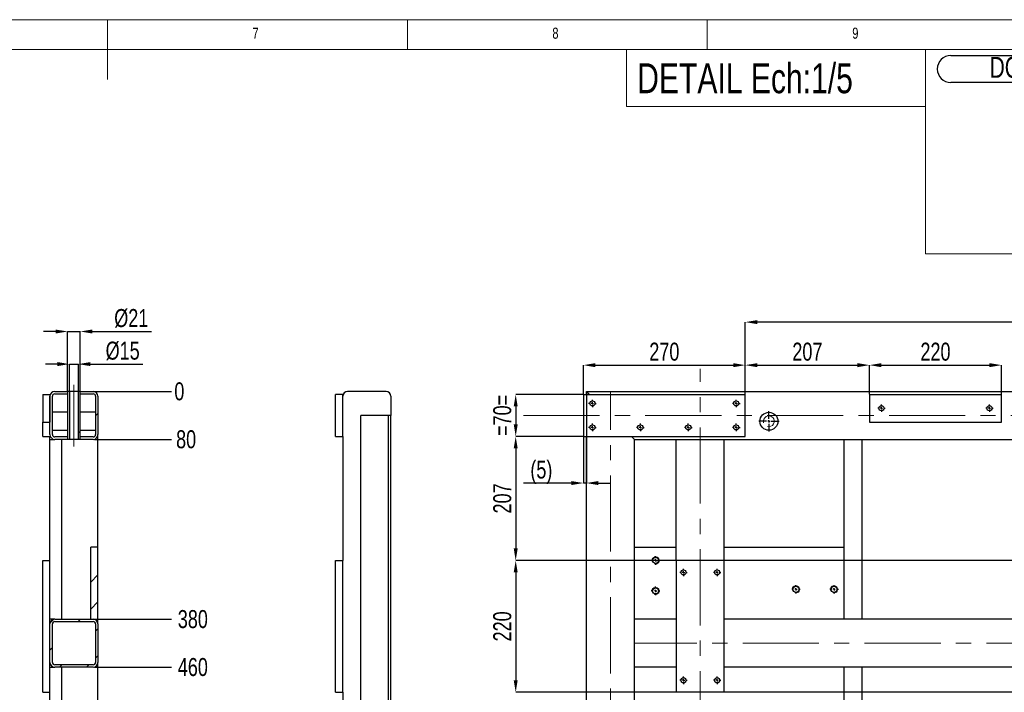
# Model space of a CAD drawing. Header units: millimetres. Extents: x 5 to 589, y 5 to 415.
# Tile 16 of 17: x 282 to 447, y 303 to 415. Entities that reach past the tile are written whole.
import ezdxf

# ---------------------------------------------------------------- set-up
doc = ezdxf.new("R2010")
doc.units = ezdxf.units.MM
doc.header["$PDSIZE"] = -1
doc.linetypes.add('CENTERX2', pattern=[20.32, 12.7, -2.54, 2.54, -2.54])
for name, color, linetype in [('COTES', 1, 'Continuous'), ('NOTES', 6, 'Continuous'), ('TRAIT-FINS', 9, 'Continuous'), ('TRAIT-MIXTES', 3, 'CENTERX2')]:
    doc.layers.add(name, color=color, linetype=linetype)
doc.layers.add('TRAIT-FORT', color=4, linetype='Continuous', lineweight=25)
doc.styles.add('SLDTEXTSTYLE2', font='TXT', dxfattribs={"width": 0.75})
doc.dimstyles.new('SLDDIMSTYLE0', dxfattribs={"dimtxt": 3, "dimasz": 0.333333, "dimexe": 0, "dimexo": 0.0625, "dimgap": 0.75, "dimtad": 0, "dimtih": 1, "dimtoh": 1, "dimdec": 0, "dimlfac": 10, "dimrnd": 1e-09, "dimdsep": 46, "dimtxsty": 'SLDTEXTSTYLE2', "dimblk1": 'ORIGIN', "dimblk2": 'ORIGIN', "dimsah": 1, "dimcen": 0.09, "dimadec": 0, "dimazin": 2, "dimtfac": 1, "dimtdec": 0, "dimtofl": 0, "dimtmove": 0, "dimatfit": 3, "dimldrblk": 'ORIGIN', "dimfxl": 1, "dimfrac": 2, "dimtolj": 1, "dimtzin": 12, "dimarcsym": 0})
doc.dimstyles.new('SLDDIMSTYLE1', dxfattribs={"dimtxt": 3, "dimasz": 2, "dimexe": 0, "dimexo": 0.0625, "dimgap": 0.75, "dimtad": 0, "dimtih": 1, "dimtoh": 1, "dimdec": 0, "dimlfac": 10, "dimrnd": 1e-09, "dimzin": 12, "dimdsep": 46, "dimtxsty": 'SLDTEXTSTYLE2', "dimsah": 1, "dimcen": 0.09, "dimadec": 0, "dimazin": 3, "dimtfac": 1, "dimtdec": 0, "dimtofl": 0, "dimtmove": 0, "dimatfit": 3, "dimfxl": 1, "dimfrac": 2, "dimtolj": 1, "dimtzin": 12, "dimarcsym": 0})
doc.dimstyles.new('SLDDIMSTYLE2', dxfattribs={"dimtxt": 3, "dimasz": 2, "dimexe": 0, "dimexo": 0.0625, "dimgap": 0.75, "dimtad": 1, "dimdec": 0, "dimlfac": 10, "dimrnd": 1e-09, "dimzin": 12, "dimdsep": 46, "dimtxsty": 'SLDTEXTSTYLE2', "dimsah": 1, "dimcen": 0.09, "dimadec": 0, "dimazin": 3, "dimtfac": 1, "dimtdec": 0, "dimtofl": 0, "dimtmove": 0, "dimatfit": 3, "dimfxl": 1, "dimfrac": 2, "dimtolj": 1, "dimtzin": 12, "dimarcsym": 0})
doc.dimstyles.new('SLDDIMSTYLE3', dxfattribs={"dimtxt": 3, "dimasz": 2, "dimexe": 0, "dimexo": 0.0625, "dimgap": 0.75, "dimtad": 1, "dimdec": 0, "dimlfac": 10, "dimrnd": 1e-09, "dimzin": 12, "dimdsep": 46, "dimtxsty": 'SLDTEXTSTYLE2', "dimsah": 1, "dimcen": 0.09, "dimadec": 0, "dimazin": 3, "dimtfac": 1, "dimtdec": 0, "dimtmove": 0, "dimatfit": 0, "dimfxl": 1, "dimfrac": 2, "dimtolj": 1, "dimtzin": 12, "dimarcsym": 0})
pattern_1 = [(45, (0, 0), (-13.4704, 13.4704), []), (45, (4.49, 2e-323), (-13.4704, 13.4704), []), (45, (8.98, 4e-323), (-13.4704, 13.4704), []), (45, (13.47, 6e-323), (-13.4704, 13.4704), [])]

# ---------------------------------------------------------------- blocks, each defined once
blk = doc.blocks.new('SW_NOTE_43')
at = {"layer": 'NOTES', "color": 0}
for p, q in [((-0.09, 4.73), (67.35, 4.73)), ((67.35, 0.23), (-0.09, 0.23))]:
    blk.add_line(p, q, dxfattribs=at)
for centre, start, end in [((-0.09, 2.48), 90, 270), ((67.35, 2.48), 270, 90)]:
    blk.add_arc(centre, 2.25, start, end, dxfattribs=at)
at = {"layer": 'NOTES', "color": 0, "insert": (33.3, 4.51), "char_height": 3.5, "attachment_point": 2, "style": 'SLDTEXTSTYLE2'}
blk.add_mtext('DOUILLE D30 L80 M18 DETAIL H', dxfattribs=at)
blk = doc.blocks.new('_D_101')
at = {"layer": 'COTES', "color": 0, "lineweight": -2, "transparency": 16777216}
blk.add_line((294.67, 352.97), (307.67, 352.97), dxfattribs=at)
at = {"layer": 'Defpoints', "color": 0, "transparency": 16777216}
for p in [(294.61, 352.97), (294.61, 352.97), (307.67, 352.97)]:
    blk.add_point(p, dxfattribs=at)
at = {"layer": 'COTES', "color": 0, "transparency": 16777216, "insert": (308.98, 352.97), "char_height": 3, "attachment_point": 5, "style": 'SLDTEXTSTYLE2'}
blk.add_mtext('\\A1;0', dxfattribs=at)
blk = doc.blocks.new('_Origin')
at = {"color": 0, "linetype": 'ByBlock', "lineweight": -2}
blk.add_line((0, 0), (-1, 0), dxfattribs=at)
blk.add_circle((0, 0), 0.5, dxfattribs=at)
blk = doc.blocks.new('_D_102')
at = {"layer": 'COTES', "color": 0, "lineweight": -2, "transparency": 16777216}
blk.add_line((295.47, 344.97), (307.67, 344.97), dxfattribs=at)
at = {"layer": 'Defpoints', "color": 0, "transparency": 16777216}
for p in [(294.61, 352.97), (295.41, 344.97), (307.67, 344.97)]:
    blk.add_point(p, dxfattribs=at)
at = {"layer": 'COTES', "color": 0, "transparency": 16777216, "insert": (310.11, 344.97), "char_height": 3, "attachment_point": 5, "style": 'SLDTEXTSTYLE2'}
blk.add_mtext('\\A1;80', dxfattribs=at)
blk = doc.blocks.new('_D_103')
at = {"layer": 'COTES', "color": 0, "lineweight": -2, "transparency": 16777216}
blk.add_line((295.47, 314.97), (307.67, 314.97), dxfattribs=at)
at = {"layer": 'Defpoints', "color": 0, "transparency": 16777216}
for p in [(294.61, 352.97), (295.41, 314.97), (307.67, 314.97)]:
    blk.add_point(p, dxfattribs=at)
at = {"layer": 'COTES', "color": 0, "transparency": 16777216, "insert": (311.23, 314.97), "char_height": 3, "attachment_point": 5, "style": 'SLDTEXTSTYLE2'}
blk.add_mtext('\\A1;380', dxfattribs=at)
blk = doc.blocks.new('_D_104')
at = {"layer": 'COTES', "color": 0, "lineweight": -2, "transparency": 16777216}
blk.add_line((295.47, 306.97), (307.67, 306.97), dxfattribs=at)
at = {"layer": 'Defpoints', "color": 0, "transparency": 16777216}
for p in [(294.61, 352.97), (295.41, 306.97), (307.67, 306.97)]:
    blk.add_point(p, dxfattribs=at)
at = {"layer": 'COTES', "color": 0, "transparency": 16777216, "insert": (311.23, 306.97), "char_height": 3, "attachment_point": 5, "style": 'SLDTEXTSTYLE2'}
blk.add_mtext('\\A1;460', dxfattribs=at)
blk = doc.blocks.new('_D_105')
at = {"layer": 'COTES', "color": 0, "lineweight": -2, "transparency": 16777216}
blk.add_line((295.47, 252.97), (307.67, 252.97), dxfattribs=at)
at = {"layer": 'Defpoints', "color": 0, "transparency": 16777216}
for p in [(294.61, 352.97), (295.41, 252.97), (307.67, 252.97)]:
    blk.add_point(p, dxfattribs=at)
at = {"layer": 'COTES', "color": 0, "transparency": 16777216, "insert": (311.61, 252.97), "char_height": 3, "attachment_point": 5, "style": 'SLDTEXTSTYLE2'}
blk.add_mtext('\\A1;1000', dxfattribs=at)
blk = doc.blocks.new('_D_106')
at = {"layer": 'COTES', "color": 0, "lineweight": -2, "transparency": 16777216}
blk.add_line((294.67, 244.97), (307.67, 244.97), dxfattribs=at)
at = {"layer": 'Defpoints', "color": 0, "transparency": 16777216}
for p in [(294.61, 352.97), (294.61, 244.97), (307.67, 244.97)]:
    blk.add_point(p, dxfattribs=at)
at = {"layer": 'COTES', "color": 0, "transparency": 16777216, "insert": (311.79, 244.97), "char_height": 3, "attachment_point": 5, "style": 'SLDTEXTSTYLE2'}
blk.add_mtext('\\A1;1080', dxfattribs=at)
blk = doc.blocks.new('_D_107')
at = {"layer": 'COTES', "color": 0, "lineweight": -2, "transparency": 16777216}
for p, q in [((288.66, 357.53), (286.66, 357.53)), ((290.66, 353.03), (290.66, 357.53)), ((290.66, 357.53), (292.16, 357.53)), ((292.16, 353.03), (292.16, 357.53)), ((294.16, 357.53), (302.91, 357.53))]:
    blk.add_line(p, q, dxfattribs=at)
at = {"layer": 'COTES', "color": 0, "transparency": 16777216}
for points in [[(288.66, 357.87), (288.66, 357.2), (290.66, 357.53)], [(294.16, 357.87), (294.16, 357.2), (292.16, 357.53)]]:
    blk.add_solid(points, dxfattribs=at)
at = {"layer": 'Defpoints', "color": 0, "transparency": 16777216}
for p in [(292.16, 357.53), (290.66, 352.97), (292.16, 352.97)]:
    blk.add_point(p, dxfattribs=at)
at = {"layer": 'COTES', "color": 0, "transparency": 16777216, "insert": (299.53, 361.28), "char_height": 3, "attachment_point": 2, "style": 'SLDTEXTSTYLE2'}
blk.add_mtext('\\A1;%%c15', dxfattribs=at)
blk = doc.blocks.new('_D_108')
at = {"layer": 'COTES', "color": 0, "lineweight": -2, "transparency": 16777216}
for p, q in [((288.36, 362.97), (286.36, 362.97)), ((290.36, 353.03), (290.36, 362.97)), ((290.36, 362.97), (292.46, 362.97)), ((292.46, 353.03), (292.46, 362.97)), ((294.46, 362.97), (304.34, 362.97))]:
    blk.add_line(p, q, dxfattribs=at)
at = {"layer": 'COTES', "color": 0, "transparency": 16777216}
for points in [[(288.36, 363.3), (288.36, 362.64), (290.36, 362.97)], [(294.46, 363.3), (294.46, 362.64), (292.46, 362.97)]]:
    blk.add_solid(points, dxfattribs=at)
at = {"layer": 'Defpoints', "color": 0, "transparency": 16777216}
for p in [(290.36, 362.97), (290.36, 352.97), (292.46, 352.97)]:
    blk.add_point(p, dxfattribs=at)
at = {"layer": 'COTES', "color": 0, "transparency": 16777216, "insert": (300.97, 366.72), "char_height": 3, "attachment_point": 2, "style": 'SLDTEXTSTYLE2'}
blk.add_mtext('\\A1;%%c21', dxfattribs=at)
blk = doc.blocks.new('_D_109')
at = {"layer": 'COTES', "color": 0, "lineweight": -2, "transparency": 16777216}
for p, q in [((403.34, 352.53), (403.34, 364.54)), ((563.84, 364.54), (405.34, 364.54)), ((565.84, 364.04), (565.84, 364.54))]:
    blk.add_line(p, q, dxfattribs=at)
at = {"layer": 'COTES', "color": 0, "transparency": 16777216}
for points in [[(405.34, 364.87), (405.34, 364.21), (403.34, 364.54)], [(563.84, 364.87), (563.84, 364.21), (565.84, 364.54)]]:
    blk.add_solid(points, dxfattribs=at)
at = {"layer": 'Defpoints', "color": 0, "transparency": 16777216}
for p in [(403.34, 364.54), (565.84, 363.98), (403.34, 352.47)]:
    blk.add_point(p, dxfattribs=at)
at = {"layer": 'COTES', "color": 0, "transparency": 16777216, "insert": (484.59, 368.29), "char_height": 3, "attachment_point": 2, "style": 'SLDTEXTSTYLE2'}
blk.add_mtext('\\A1;1625', dxfattribs=at)
blk = doc.blocks.new('_D_122')
at = {"layer": 'COTES', "color": 0, "lineweight": -2, "transparency": 16777216}
for p, q in [((376.34, 352.53), (376.34, 357.36)), ((378.34, 357.36), (401.34, 357.36)), ((403.34, 352.53), (403.34, 357.36))]:
    blk.add_line(p, q, dxfattribs=at)
at = {"layer": 'COTES', "color": 0, "transparency": 16777216}
for points in [[(378.34, 357.69), (378.34, 357.02), (376.34, 357.36)], [(401.34, 357.69), (401.34, 357.02), (403.34, 357.36)]]:
    blk.add_solid(points, dxfattribs=at)
at = {"layer": 'Defpoints', "color": 0, "transparency": 16777216}
for p in [(403.34, 357.36), (376.34, 352.47), (403.34, 352.47)]:
    blk.add_point(p, dxfattribs=at)
at = {"layer": 'COTES', "color": 0, "transparency": 16777216, "insert": (389.84, 361.11), "char_height": 3, "attachment_point": 2, "style": 'SLDTEXTSTYLE2'}
blk.add_mtext('\\A1;270', dxfattribs=at)
blk = doc.blocks.new('_D_123')
at = {"layer": 'COTES', "color": 0, "lineweight": -2, "transparency": 16777216}
for p, q in [((424.04, 352.53), (424.04, 357.36)), ((426.04, 357.36), (444.04, 357.36)), ((446.04, 352.53), (446.04, 357.36))]:
    blk.add_line(p, q, dxfattribs=at)
at = {"layer": 'COTES', "color": 0, "transparency": 16777216}
for points in [[(426.04, 357.69), (426.04, 357.02), (424.04, 357.36)], [(444.04, 357.69), (444.04, 357.02), (446.04, 357.36)]]:
    blk.add_solid(points, dxfattribs=at)
at = {"layer": 'Defpoints', "color": 0, "transparency": 16777216}
for p in [(446.04, 357.36), (424.04, 352.47), (446.04, 352.47)]:
    blk.add_point(p, dxfattribs=at)
at = {"layer": 'COTES', "color": 0, "transparency": 16777216, "insert": (435.04, 361.11), "char_height": 3, "attachment_point": 2, "style": 'SLDTEXTSTYLE2'}
blk.add_mtext('\\A1;220', dxfattribs=at)
blk = doc.blocks.new('_D_124')
at = {"layer": 'COTES', "color": 0, "lineweight": -2, "transparency": 16777216}
for p, q in [((403.34, 352.53), (403.34, 357.36)), ((405.34, 357.36), (422.04, 357.36)), ((424.04, 352.53), (424.04, 357.36))]:
    blk.add_line(p, q, dxfattribs=at)
at = {"layer": 'COTES', "color": 0, "transparency": 16777216}
for points in [[(405.34, 357.69), (405.34, 357.02), (403.34, 357.36)], [(422.04, 357.69), (422.04, 357.02), (424.04, 357.36)]]:
    blk.add_solid(points, dxfattribs=at)
at = {"layer": 'Defpoints', "color": 0, "transparency": 16777216}
for p in [(424.04, 357.36), (403.34, 352.47), (424.04, 352.47)]:
    blk.add_point(p, dxfattribs=at)
at = {"layer": 'COTES', "color": 0, "transparency": 16777216, "insert": (413.69, 361.11), "char_height": 3, "attachment_point": 2, "style": 'SLDTEXTSTYLE2'}
blk.add_mtext('\\A1;207', dxfattribs=at)
blk = doc.blocks.new('_D_125')
at = {"layer": 'COTES', "color": 0, "lineweight": -2, "transparency": 16777216}
for p, q in [((376.84, 352.91), (376.84, 337.69)), ((376.34, 345.41), (376.34, 337.69)), ((374.34, 337.69), (366.34, 337.69)), ((376.84, 337.69), (376.34, 337.69)), ((378.84, 337.69), (380.84, 337.69))]:
    blk.add_line(p, q, dxfattribs=at)
at = {"layer": 'COTES', "color": 0, "transparency": 16777216}
for points in [[(374.34, 338.02), (374.34, 337.35), (376.34, 337.69)], [(378.84, 338.02), (378.84, 337.35), (376.84, 337.69)]]:
    blk.add_solid(points, dxfattribs=at)
at = {"layer": 'Defpoints', "color": 0, "transparency": 16777216}
for p in [(376.84, 352.97), (376.34, 345.47), (376.84, 337.69)]:
    blk.add_point(p, dxfattribs=at)
at = {"layer": 'COTES', "color": 0, "transparency": 16777216, "insert": (369.34, 341.44), "char_height": 3, "attachment_point": 2, "style": 'SLDTEXTSTYLE2'}
blk.add_mtext('\\A1;(5)', dxfattribs=at)
blk = doc.blocks.new('_D_126')
at = {"layer": 'COTES', "color": 0, "lineweight": -2, "transparency": 16777216}
for p, q in [((557.78, 324.77), (365.06, 324.77)), ((365.06, 322.77), (365.06, 304.77)), ((557.78, 302.77), (365.06, 302.77))]:
    blk.add_line(p, q, dxfattribs=at)
at = {"layer": 'COTES', "color": 0, "transparency": 16777216}
for points in [[(364.73, 322.77), (365.39, 322.77), (365.06, 324.77)], [(364.73, 304.77), (365.39, 304.77), (365.06, 302.77)]]:
    blk.add_solid(points, dxfattribs=at)
at = {"layer": 'Defpoints', "color": 0, "transparency": 16777216}
for p in [(557.84, 324.77), (365.06, 302.77), (557.84, 302.77)]:
    blk.add_point(p, dxfattribs=at)
at = {"layer": 'COTES', "color": 0, "transparency": 16777216, "insert": (361.31, 313.77), "char_height": 3, "attachment_point": 2, "rotation": 90, "style": 'SLDTEXTSTYLE2'}
blk.add_mtext('\\A1;220', dxfattribs=at)
blk = doc.blocks.new('_D_127')
at = {"layer": 'COTES', "color": 0, "lineweight": -2, "transparency": 16777216}
for p, q in [((376.28, 345.47), (365.06, 345.47)), ((365.06, 343.47), (365.06, 326.77)), ((391.78, 324.77), (365.06, 324.77))]:
    blk.add_line(p, q, dxfattribs=at)
at = {"layer": 'COTES', "color": 0, "transparency": 16777216}
for points in [[(364.73, 343.47), (365.39, 343.47), (365.06, 345.47)], [(364.73, 326.77), (365.39, 326.77), (365.06, 324.77)]]:
    blk.add_solid(points, dxfattribs=at)
at = {"layer": 'Defpoints', "color": 0, "transparency": 16777216}
for p in [(376.34, 345.47), (365.06, 324.77), (391.84, 324.77)]:
    blk.add_point(p, dxfattribs=at)
at = {"layer": 'COTES', "color": 0, "transparency": 16777216, "insert": (361.31, 335.12), "char_height": 3, "attachment_point": 2, "rotation": 90, "style": 'SLDTEXTSTYLE2'}
blk.add_mtext('\\A1;207', dxfattribs=at)
blk = doc.blocks.new('_D_128')
at = {"layer": 'COTES', "color": 0, "lineweight": -2, "transparency": 16777216}
for p, q in [((376.28, 352.47), (365.06, 352.47)), ((365.06, 350.47), (365.06, 347.47)), ((376.28, 345.47), (365.06, 345.47))]:
    blk.add_line(p, q, dxfattribs=at)
at = {"layer": 'COTES', "color": 0, "transparency": 16777216}
for points in [[(364.73, 350.47), (365.39, 350.47), (365.06, 352.47)], [(364.73, 347.47), (365.39, 347.47), (365.06, 345.47)]]:
    blk.add_solid(points, dxfattribs=at)
at = {"layer": 'Defpoints', "color": 0, "transparency": 16777216}
for p in [(376.34, 352.47), (365.06, 345.47), (376.34, 345.47)]:
    blk.add_point(p, dxfattribs=at)
at = {"layer": 'COTES', "color": 0, "transparency": 16777216, "insert": (361.31, 348.97), "char_height": 3, "attachment_point": 2, "rotation": 90, "style": 'SLDTEXTSTYLE2'}
blk.add_mtext('\\A1;=70=', dxfattribs=at)
blk = doc.blocks.new('SW_CENTERMARKSYMBOL_50')
at = {"layer": 'TRAIT-MIXTES', "color": 0}
for p, q in [((0, 0.4), (0, 1.7)), ((-0.4, 0), (-1.7, 0)), ((0, 0), (-0.2, 0)), ((0, 0), (0, 0.2)), ((0, 0), (0, -0.2)), ((0, 0), (0.2, 0)), ((0.4, 0), (1.7, 0)), ((0, -0.4), (0, -1.7))]:
    blk.add_line(p, q, dxfattribs=at)
blk = doc.blocks.new('SW_CENTERMARKSYMBOL_66')
at = {"layer": 'TRAIT-MIXTES', "color": 0}
for p, q in [((-0.4, 0), (-0.625, 0)), ((0, 0), (-0.2, 0)), ((0, 0.4), (0, 0.625)), ((0, 0), (0, 0.2)), ((0, 0), (0, -0.2)), ((0, 0), (0.2, 0)), ((0.4, 0), (0.625, 0)), ((0, -0.4), (0, -0.625))]:
    blk.add_line(p, q, dxfattribs=at)
blk = doc.blocks.new('SW_CENTERMARKSYMBOL_67')
at = {"layer": 'TRAIT-MIXTES', "color": 0}
for p, q in [((-0.4, 0), (-0.625, 0)), ((0, 0), (-0.2, 0)), ((0, 0.4), (0, 0.625)), ((0, 0), (0, 0.2)), ((0, 0), (0, -0.2)), ((0, 0), (0.2, 0)), ((0.4, 0), (0.625, 0)), ((0, -0.4), (0, -0.625))]:
    blk.add_line(p, q, dxfattribs=at)
blk = doc.blocks.new('SW_CENTERMARKSYMBOL_68')
at = {"layer": 'TRAIT-MIXTES', "color": 0}
for p, q in [((-0.4, 0), (-0.625, 0)), ((0, 0), (-0.2, 0)), ((0, 0.4), (0, 0.625)), ((0, 0), (0, 0.2)), ((0, 0), (0, -0.2)), ((0, 0), (0.2, 0)), ((0.4, 0), (0.625, 0)), ((0, -0.4), (0, -0.625))]:
    blk.add_line(p, q, dxfattribs=at)
blk = doc.blocks.new('SW_CENTERMARKSYMBOL_69')
at = {"layer": 'TRAIT-MIXTES', "color": 0}
for p, q in [((-0.4, 0), (-0.625, 0)), ((0, 0), (-0.2, 0)), ((0, 0.4), (0, 0.625)), ((0, 0), (0, 0.2)), ((0, 0), (0, -0.2)), ((0, 0), (0.2, 0)), ((0.4, 0), (0.625, 0)), ((0, -0.4), (0, -0.625))]:
    blk.add_line(p, q, dxfattribs=at)
blk = doc.blocks.new('SW_CENTERMARKSYMBOL_70')
at = {"layer": 'TRAIT-MIXTES', "color": 0}
for p, q in [((-0.4, 0), (-0.625, 0)), ((0, 0), (-0.2, 0)), ((0, 0.4), (0, 0.625)), ((0, 0), (0, 0.2)), ((0, 0), (0, -0.2)), ((0, 0), (0.2, 0)), ((0.4, 0), (0.625, 0)), ((0, -0.4), (0, -0.625))]:
    blk.add_line(p, q, dxfattribs=at)
blk = doc.blocks.new('SW_CENTERMARKSYMBOL_71')
at = {"layer": 'TRAIT-MIXTES', "color": 0}
for p, q in [((-0.4, 0), (-0.625, 0)), ((0, 0), (-0.2, 0)), ((0, 0.4), (0, 0.625)), ((0, 0), (0, 0.2)), ((0, 0), (0, -0.2)), ((0, 0), (0.2, 0)), ((0.4, 0), (0.625, 0)), ((0, -0.4), (0, -0.625))]:
    blk.add_line(p, q, dxfattribs=at)
blk = doc.blocks.new('SW_CENTERMARKSYMBOL_76')
at = {"layer": 'TRAIT-MIXTES', "color": 0}
for p, q in [((-0.4, 0), (-0.71, 0)), ((0, 0), (-0.2, 0)), ((0, 0.4), (0, 0.71)), ((0, 0), (0, 0.2)), ((0, 0), (0, -0.2)), ((0, 0), (0.2, 0)), ((0.4, 0), (0.71, 0)), ((0, -0.4), (0, -0.71))]:
    blk.add_line(p, q, dxfattribs=at)
blk = doc.blocks.new('SW_CENTERMARKSYMBOL_77')
at = {"layer": 'TRAIT-MIXTES', "color": 0}
for p, q in [((-0.4, 0), (-0.71, 0)), ((0, 0), (-0.2, 0)), ((0, 0.4), (0, 0.71)), ((0, 0), (0, 0.2)), ((0, 0), (0, -0.2)), ((0, 0), (0.2, 0)), ((0.4, 0), (0.71, 0)), ((0, -0.4), (0, -0.71))]:
    blk.add_line(p, q, dxfattribs=at)
blk = doc.blocks.new('SW_CENTERMARKSYMBOL_78')
at = {"layer": 'TRAIT-MIXTES', "color": 0}
for p, q in [((-0.4, 0), (-0.625, 0)), ((0, 0), (-0.2, 0)), ((0, 0.4), (0, 0.625)), ((0, 0), (0, 0.2)), ((0, 0), (0, -0.2)), ((0, 0), (0.2, 0)), ((0.4, 0), (0.625, 0)), ((0, -0.4), (0, -0.625))]:
    blk.add_line(p, q, dxfattribs=at)
blk = doc.blocks.new('SW_CENTERMARKSYMBOL_79')
at = {"layer": 'TRAIT-MIXTES', "color": 0}
for p, q in [((-0.4, 0), (-0.625, 0)), ((0, 0), (-0.2, 0)), ((0, 0.4), (0, 0.625)), ((0, 0), (0, 0.2)), ((0, 0), (0, -0.2)), ((0, 0), (0.2, 0)), ((0.4, 0), (0.625, 0)), ((0, -0.4), (0, -0.625))]:
    blk.add_line(p, q, dxfattribs=at)
blk = doc.blocks.new('SW_CENTERMARKSYMBOL_80')
at = {"layer": 'TRAIT-MIXTES', "color": 0}
for p, q in [((-0.4, 0), (-0.625, 0)), ((0, 0), (-0.2, 0)), ((0, 0.4), (0, 0.625)), ((0, 0), (0, 0.2)), ((0, 0), (0, -0.2)), ((0, 0), (0.2, 0)), ((0.4, 0), (0.625, 0)), ((0, -0.4), (0, -0.625))]:
    blk.add_line(p, q, dxfattribs=at)
blk = doc.blocks.new('SW_CENTERMARKSYMBOL_81')
at = {"layer": 'TRAIT-MIXTES', "color": 0}
for p, q in [((-0.4, 0), (-0.625, 0)), ((0, 0), (-0.2, 0)), ((0, 0.4), (0, 0.625)), ((0, 0), (0, 0.2)), ((0, 0), (0, -0.2)), ((0, 0), (0.2, 0)), ((0.4, 0), (0.625, 0)), ((0, -0.4), (0, -0.625))]:
    blk.add_line(p, q, dxfattribs=at)
blk = doc.blocks.new('SW_CENTERMARKSYMBOL_82')
at = {"layer": 'TRAIT-MIXTES', "color": 0}
for p, q in [((-0.4, 0), (-0.625, 0)), ((0, 0), (-0.2, 0)), ((0, 0.4), (0, 0.625)), ((0, 0), (0, 0.2)), ((0, 0), (0, -0.2)), ((0, 0), (0.2, 0)), ((0.4, 0), (0.625, 0)), ((0, -0.4), (0, -0.625))]:
    blk.add_line(p, q, dxfattribs=at)
blk = doc.blocks.new('SW_CENTERMARKSYMBOL_83')
at = {"layer": 'TRAIT-MIXTES', "color": 0}
for p, q in [((-0.4, 0), (-0.625, 0)), ((0, 0), (-0.2, 0)), ((0, 0.4), (0, 0.625)), ((0, 0), (0, 0.2)), ((0, 0), (0, -0.2)), ((0, 0), (0.2, 0)), ((0.4, 0), (0.625, 0)), ((0, -0.4), (0, -0.625))]:
    blk.add_line(p, q, dxfattribs=at)
blk = doc.blocks.new('SW_CENTERMARKSYMBOL_98')
at = {"layer": 'TRAIT-MIXTES', "color": 0}
for p, q in [((-0.4, 0), (-0.71, 0)), ((0, 0), (-0.2, 0)), ((0, 0.4), (0, 0.71)), ((0, 0), (0, 0.2)), ((0, 0), (0, -0.2)), ((0, 0), (0.2, 0)), ((0.4, 0), (0.71, 0)), ((0, -0.4), (0, -0.71))]:
    blk.add_line(p, q, dxfattribs=at)
blk = doc.blocks.new('SW_CENTERMARKSYMBOL_99')
at = {"layer": 'TRAIT-MIXTES', "color": 0}
for p, q in [((-0.4, 0), (-0.71, 0)), ((0, 0), (-0.2, 0)), ((0, 0.4), (0, 0.71)), ((0, 0), (0, 0.2)), ((0, 0), (0, -0.2)), ((0, 0), (0.2, 0)), ((0.4, 0), (0.71, 0)), ((0, -0.4), (0, -0.71))]:
    blk.add_line(p, q, dxfattribs=at)

msp = doc.modelspace()

# ---------------------------------------------------------------- hatches: boundary and pattern name
at = {"layer": 'TRAIT-FINS'}
h = msp.add_hatch(dxfattribs=at)
h.set_pattern_fill('DIN 201 ACIER ET FONTE', color=256, style=0, pattern_type=2)
h.set_pattern_definition(pattern_1)
edge = h.paths.add_edge_path(flags=0)
edge.add_arc((288.21, 352.17), 0.8, 90, 180)
edge.add_line((287.41, 352.17), (287.41, 345.77))
edge.add_arc((288.21, 345.77), 0.8, 180, 270)
edge.add_line((288.21, 344.97), (290.36, 344.97))
edge.add_line((290.36, 344.97), (290.36, 345.37))
edge.add_line((290.36, 345.37), (288.21, 345.37))
edge.add_arc((288.21, 345.77), 0.4, 180, 270, ccw=False)
edge.add_line((287.81, 345.77), (287.81, 352.17))
edge.add_arc((288.21, 352.17), 0.4, 90, 180, ccw=False)
edge.add_line((288.21, 352.57), (290.36, 352.57))
edge.add_line((290.36, 352.57), (290.36, 352.97))
edge.add_line((290.36, 352.97), (288.21, 352.97))
h = msp.add_hatch(dxfattribs=at)
h.set_pattern_fill('DIN 201 ACIER ET FONTE', color=256, style=0, pattern_type=2)
h.set_pattern_definition(pattern_1)
h.paths.add_polyline_path([(290.66, 352.97), (290.36, 352.97), (290.36, 344.97), (290.66, 344.97)], flags=0)
h = msp.add_hatch(dxfattribs=at)
h.set_pattern_fill('DIN 201 ACIER ET FONTE', color=256, style=0, pattern_type=2)
h.set_pattern_definition(pattern_1)
h.paths.add_polyline_path([(292.16, 344.97), (292.46, 344.97), (292.46, 352.97), (292.16, 352.97)], flags=0)
h = msp.add_hatch(dxfattribs=at)
h.set_pattern_fill('DIN 201 ACIER ET FONTE', color=256, style=0, pattern_type=2)
h.set_pattern_definition(pattern_1)
edge = h.paths.add_edge_path(flags=0)
edge.add_line((295.01, 352.17), (295.01, 345.77))
edge.add_arc((294.61, 345.77), 0.4, 270, 360, ccw=False)
edge.add_line((294.61, 345.37), (292.46, 345.37))
edge.add_line((292.46, 345.37), (292.46, 344.97))
edge.add_line((292.46, 344.97), (294.61, 344.97))
edge.add_arc((294.61, 345.77), 0.8, 270, 360)
edge.add_line((295.41, 345.77), (295.41, 352.17))
edge.add_arc((294.61, 352.17), 0.8, 0, 90)
edge.add_line((294.61, 352.97), (292.46, 352.97))
edge.add_line((292.46, 352.97), (292.46, 352.57))
edge.add_line((292.46, 352.57), (294.61, 352.57))
edge.add_arc((294.61, 352.17), 0.4, 0, 90, ccw=False)
h = msp.add_hatch(dxfattribs=at)
h.set_pattern_fill('DIN 201 ACIER ET FONTE', color=256, style=0, pattern_type=2)
h.set_pattern_definition(pattern_1)
h.paths.add_polyline_path([(287.41, 352.47), (286.21, 352.47), (286.21, 347.87), (287.41, 347.87)], flags=0)
h = msp.add_hatch(dxfattribs=at)
h.set_pattern_fill('DIN 201 ACIER ET FONTE', color=256, style=0, pattern_type=2)
h.set_pattern_definition(pattern_1)
h.paths.add_polyline_path([(294.21, 326.97), (294.21, 314.97), (295.41, 314.97), (295.41, 326.97)], flags=0)
h = msp.add_hatch(dxfattribs=at)
h.set_pattern_fill('DIN 201 ACIER ET FONTE', color=256, style=0, pattern_type=2)
h.set_pattern_definition(pattern_1)
edge = h.paths.add_edge_path(flags=0)
edge.add_line((287.41, 314.17), (287.41, 307.77))
edge.add_arc((288.21, 307.77), 0.8, 180, 270)
edge.add_line((288.21, 306.97), (294.61, 306.97))
edge.add_arc((294.61, 307.77), 0.8, 270, 360)
edge.add_line((295.41, 307.77), (295.41, 314.17))
edge.add_arc((294.61, 314.17), 0.8, 0, 90)
edge.add_line((294.61, 314.97), (288.21, 314.97))
edge.add_arc((288.21, 314.17), 0.8, 90, 180)
edge = h.paths.add_edge_path(flags=0)
edge.add_arc((294.61, 307.77), 0.4, 270, 360, ccw=False)
edge.add_line((294.61, 307.37), (288.21, 307.37))
edge.add_arc((288.21, 307.77), 0.4, 180, 270, ccw=False)
edge.add_line((287.81, 307.77), (287.81, 314.17))
edge.add_arc((288.21, 314.17), 0.4, 90, 180, ccw=False)
edge.add_line((288.21, 314.57), (294.61, 314.57))
edge.add_arc((294.61, 314.17), 0.4, 0, 90, ccw=False)
edge.add_line((295.01, 314.17), (295.01, 307.77))

# ---------------------------------------------------------------- linework, layer by layer
at = {"lineweight": 18}
for p, q in [((589, 415), (5, 415)), ((297, 415), (297, 405)), ((347, 410), (347, 415)), ((397, 415), (397, 410)), ((584, 410), (10, 410)), ((433.4, 410), (383.54, 410)), ((383.54, 410), (383.54, 400.49)), ((507.95, 410), (433.4, 410)), ((433.4, 410), (433.4, 375.91)), ((433.4, 410), (433.4, 400.49)), ((433.4, 400.49), (383.54, 400.49)), ((507.95, 375.91), (433.4, 375.91))]:
    msp.add_line(p, q, dxfattribs=at)
at = {"layer": 'TRAIT-FINS', "lineweight": 18}
for centre, radius in [((407.27, 347.99), 0.9), ((388.38, 324.77), 0.6), ((388.38, 319.69), 0.6), ((411.79, 319.96), 0.6), ((418.14, 319.96), 0.6)]:
    msp.add_arc(centre, radius, 255, 195, dxfattribs=at)
at = {"layer": 'TRAIT-FORT', "lineweight": 25}
for p, q in [((288.21, 352.97), (290.36, 352.97)), ((290.36, 352.97), (290.36, 352.57)), ((290.36, 352.97), (290.36, 344.97)), ((290.66, 352.97), (290.36, 352.97)), ((290.66, 352.97), (290.66, 344.97)), ((292.16, 352.97), (290.66, 352.97)), ((292.16, 344.97), (292.16, 352.97)), ((292.46, 352.97), (292.16, 352.97)), ((292.46, 352.57), (292.46, 352.97)), ((292.46, 352.97), (294.61, 352.97)), ((292.46, 344.97), (292.46, 352.97)), ((343.44, 352.97), (337.04, 352.97)), ((376.84, 352.97), (565.84, 352.97)), ((377.34, 352.47), (376.84, 352.97)), ((376.84, 352.47), (376.84, 352.97)), ((376.84, 352.97), (377.34, 352.47)), ((286.21, 352.47), (286.21, 347.87)), ((286.21, 352.47), (287.41, 352.47)), ((287.41, 352.47), (287.41, 347.87)), ((287.41, 345.77), (287.41, 352.17)), ((287.81, 345.77), (287.81, 352.17)), ((288.21, 352.57), (290.36, 352.57)), ((292.46, 352.57), (294.61, 352.57)), ((295.01, 352.17), (295.01, 345.77)), ((295.41, 352.17), (295.41, 345.77)), ((335.04, 345.47), (335.04, 352.47)), ((336.24, 352.47), (335.04, 352.47)), ((336.24, 345.47), (336.24, 352.47)), ((344.24, 352.17), (344.24, 348.97)), ((376.34, 352.47), (376.34, 345.47)), ((376.34, 352.47), (403.34, 352.47)), ((403.34, 345.47), (403.34, 352.47)), ((424.04, 352.47), (446.04, 352.47)), ((424.04, 352.47), (424.04, 347.87)), ((446.04, 347.87), (446.04, 352.47)), ((290.36, 349.49), (287.81, 349.49)), ((295.01, 349.49), (292.46, 349.49)), ((339.24, 248.97), (339.24, 348.97)), ((339.49, 348.97), (339.24, 348.97)), ((343.34, 348.97), (339.49, 348.97)), ((343.84, 348.97), (343.34, 348.97)), ((343.84, 248.97), (343.84, 348.97)), ((344.09, 348.97), (343.84, 348.97)), ((344.24, 348.97), (344.09, 348.97)), ((344.24, 248.97), (344.24, 348.97)), ((286.21, 347.87), (287.41, 347.87)), ((286.21, 345.47), (286.21, 347.87)), ((287.81, 346.49), (290.36, 346.49)), ((292.46, 346.49), (295.01, 346.49)), ((424.04, 347.87), (446.04, 347.87)), ((286.21, 345.47), (287.41, 345.47)), ((287.41, 344.97), (287.41, 345.47)), ((287.41, 324.77), (287.41, 344.97)), ((287.41, 344.97), (288.21, 344.97)), ((290.36, 345.37), (288.21, 345.37)), ((290.36, 344.97), (288.21, 344.97)), ((289.41, 314.97), (289.41, 344.97)), ((290.36, 345.37), (290.36, 344.97)), ((290.66, 344.97), (290.36, 344.97)), ((292.16, 344.97), (290.66, 344.97)), ((292.46, 344.97), (292.16, 344.97)), ((292.46, 344.97), (292.46, 345.37)), ((294.61, 345.37), (292.46, 345.37)), ((294.61, 344.97), (292.46, 344.97)), ((294.81, 344.97), (295.41, 344.97)), ((295.41, 344.97), (295.41, 345.77)), ((295.41, 326.97), (295.41, 344.97)), ((335.04, 345.47), (336.24, 345.47)), ((336.24, 345.47), (336.24, 324.77)), ((376.34, 345.47), (403.34, 345.47)), ((376.84, 244.97), (376.84, 345.47)), ((384.84, 344.97), (384.34, 345.47)), ((384.34, 345.47), (384.84, 344.97)), ((384.84, 344.97), (391.84, 344.97)), ((384.84, 314.97), (384.84, 344.97)), ((391.84, 324.77), (391.84, 344.97)), ((391.84, 344.97), (392.64, 344.97)), ((392.64, 344.97), (399.04, 344.97)), ((399.04, 344.97), (399.84, 344.97)), ((399.84, 344.97), (557.84, 344.97)), ((399.84, 324.77), (399.84, 344.97)), ((419.84, 314.97), (419.84, 344.97)), ((422.84, 314.97), (422.84, 344.97)), ((295.41, 326.97), (294.21, 326.97)), ((294.21, 314.97), (294.21, 326.97)), ((295.41, 314.97), (295.41, 326.97)), ((384.84, 326.97), (391.84, 326.97)), ((399.84, 326.97), (419.84, 326.97)), ((286.21, 324.77), (287.41, 324.77)), ((286.21, 302.77), (286.21, 324.77)), ((287.41, 314.17), (287.41, 324.77)), ((335.04, 302.77), (335.04, 324.77)), ((335.04, 324.77), (336.24, 324.77)), ((336.24, 302.77), (336.24, 324.77)), ((391.84, 324.77), (391.84, 302.77)), ((399.84, 324.77), (391.84, 324.77)), ((399.84, 302.77), (399.84, 324.77)), ((288.21, 314.97), (287.41, 314.97)), ((287.41, 307.77), (287.41, 314.17)), ((287.81, 307.77), (287.81, 314.17)), ((288.21, 314.97), (294.61, 314.97)), ((288.21, 314.57), (294.61, 314.57)), ((294.21, 314.97), (295.41, 314.97)), ((295.01, 314.17), (295.01, 307.77)), ((295.41, 314.17), (295.41, 314.97)), ((295.41, 314.17), (295.41, 307.77)), ((391.84, 314.97), (384.84, 314.97)), ((384.84, 314.17), (384.84, 314.97)), ((384.84, 307.77), (384.84, 314.17)), ((557.84, 314.97), (399.84, 314.97)), ((287.41, 302.77), (287.41, 307.77)), ((294.61, 307.37), (288.21, 307.37)), ((295.41, 306.97), (295.41, 307.77)), ((384.84, 306.97), (384.84, 307.77)), ((287.41, 306.97), (288.21, 306.97)), ((294.61, 306.97), (288.21, 306.97)), ((289.41, 252.97), (289.41, 306.97)), ((294.81, 306.97), (295.41, 306.97)), ((295.41, 277.97), (295.41, 306.97)), ((384.84, 256.47), (384.84, 306.97)), ((391.84, 306.97), (384.84, 306.97)), ((557.84, 306.97), (399.84, 306.97)), ((419.84, 252.97), (419.84, 306.97)), ((422.84, 252.97), (422.84, 306.97)), ((286.21, 302.77), (287.41, 302.77)), ((287.41, 252.97), (287.41, 302.77)), ((335.04, 302.77), (336.24, 302.77)), ((336.24, 302.77), (336.24, 256.47))]:
    msp.add_line(p, q, dxfattribs=at)
for centre, radius in [((377.84, 350.97), 0.425), ((401.84, 350.97), 0.425), ((426.04, 350.17), 0.425), ((444.04, 350.17), 0.425), ((407.27, 347.99), 1.5), ((377.84, 346.97), 0.425), ((385.84, 346.97), 0.425), ((393.84, 346.97), 0.425), ((401.84, 346.97), 0.425), ((388.38, 324.77), 0.51), ((393.04, 322.77), 0.425), ((398.64, 322.77), 0.425), ((388.38, 319.69), 0.51), ((411.79, 319.96), 0.51), ((418.14, 319.96), 0.51), ((393.04, 304.77), 0.425), ((398.64, 304.77), 0.425)]:
    msp.add_circle(centre, radius, dxfattribs=at)
for centre, radius, start, end in [((288.21, 352.17), 0.8, 90, 180), ((294.61, 352.17), 0.8, 0, 90), ((337.04, 352.17), 0.8, 90, 180), ((343.44, 352.17), 0.8, 0, 90), ((288.21, 352.17), 0.4, 90, 180), ((294.61, 352.17), 0.4, 0, 90), ((288.21, 345.77), 0.8, 180, 270), ((288.21, 345.77), 0.4, 180, 270), ((294.61, 345.77), 0.4, 270, 0), ((294.61, 345.77), 0.8, 270, 0), ((288.21, 314.17), 0.8, 90, 180), ((288.21, 314.17), 0.4, 90, 180), ((294.61, 314.17), 0.8, 0, 90), ((294.61, 314.17), 0.4, 0, 90), ((288.21, 307.77), 0.8, 180, 270), ((288.21, 307.77), 0.4, 180, 270), ((294.61, 307.77), 0.8, 270, 0), ((294.61, 307.77), 0.4, 270, 0)]:
    msp.add_arc(centre, radius, start, end, dxfattribs=at)
at = {"layer": 'TRAIT-MIXTES', "lineweight": 18}
for p, q in [((395.84, 252.97), (395.84, 356.77)), ((291.41, 354.07), (291.41, 343.77)), ((380.84, 244.97), (380.84, 352.97)), ((366.34, 348.97), (581.45, 348.97)), ((557.84, 310.97), (384.84, 310.97))]:
    msp.add_line(p, q, dxfattribs=at)

# ---------------------------------------------------------------- block references
at = {"layer": 'NOTES'}
msp.add_blockref('SW_NOTE_43', (437.69, 404.29), dxfattribs=at)
at = {"layer": 'TRAIT-MIXTES'}
for name, p in [('SW_CENTERMARKSYMBOL_71', (377.84, 350.97)), ('SW_CENTERMARKSYMBOL_66', (401.84, 350.97)), ('SW_CENTERMARKSYMBOL_50', (407.27, 347.99)), ('SW_CENTERMARKSYMBOL_83', (426.04, 350.17)), ('SW_CENTERMARKSYMBOL_82', (444.04, 350.17)), ('SW_CENTERMARKSYMBOL_70', (377.84, 346.97)), ('SW_CENTERMARKSYMBOL_69', (385.84, 346.97)), ('SW_CENTERMARKSYMBOL_68', (393.84, 346.97)), ('SW_CENTERMARKSYMBOL_67', (401.84, 346.97)), ('SW_CENTERMARKSYMBOL_99', (388.38, 324.77)), ('SW_CENTERMARKSYMBOL_80', (393.04, 322.77)), ('SW_CENTERMARKSYMBOL_81', (398.64, 322.77)), ('SW_CENTERMARKSYMBOL_98', (388.38, 319.69)), ('SW_CENTERMARKSYMBOL_76', (411.79, 319.96)), ('SW_CENTERMARKSYMBOL_77', (418.14, 319.96)), ('SW_CENTERMARKSYMBOL_79', (393.04, 304.77)), ('SW_CENTERMARKSYMBOL_78', (398.64, 304.77))]:
    msp.add_blockref(name, p, dxfattribs=at)

# ---------------------------------------------------------------- texts
at = {"layer": 'NOTES', "attachment_point": 1, "style": 'SLDTEXTSTYLE2'}
for s, insert, char_height in [('8', (371.17, 413.67), 1.85), ('9', (421.17, 413.67), 1.85), ('7', (321.17, 413.67), 1.85), ('DETAIL Ech:1/5', (385.32, 407.73), 5)]:
    msp.add_mtext(s, dxfattribs=dict(at, insert=insert, char_height=char_height))

# ---------------------------------------------------------------- dimensions: what is measured, and where the dimension line sits
at = {"layer": 'COTES'}
for base, p1, p2, picture, middle in [((403.34, 364.54), (565.84, 363.98), (403.34, 352.47), '_D_109', (484.59, 364.54)), ((403.34, 357.36), (376.34, 352.47), (403.34, 352.47), '_D_122', (389.84, 357.36)), ((424.04, 357.36), (403.34, 352.47), (424.04, 352.47), '_D_124', (413.69, 357.36)), ((446.04, 357.36), (424.04, 352.47), (446.04, 352.47), '_D_123', (435.04, 357.36))]:
    dim = msp.add_linear_dim(base=base, p1=p1, p2=p2, dimstyle='SLDDIMSTYLE2', dxfattribs=at)
    dim.commit()
    dim.dimension.update_dxf_attribs({"geometry": picture, "text_midpoint": middle, "dimtype": 160})
for base, p1, p2, text, picture, middle in [((290.36, 362.97), (292.46, 352.97), (290.36, 352.97), '%%c<>', '_D_108', (300.97, 362.97)), ((292.16, 357.53), (290.66, 352.97), (292.16, 352.97), '%%c<>', '_D_107', (299.53, 357.53)), ((376.84, 337.69), (376.34, 345.47), (376.84, 352.97), '(<>)', '_D_125', (369.34, 337.69))]:
    dim = msp.add_linear_dim(base=base, p1=p1, p2=p2, text=text, dimstyle='SLDDIMSTYLE3', dxfattribs=at)
    dim.commit()
    dim.dimension.update_dxf_attribs({"geometry": picture, "text_midpoint": middle, "dimtype": 160})
for feature_location, offset, origin, dimstyle, picture, middle in [((294.60671808, 352.96869132), (13.06094836, 0), (294.60671808, 352.96869132), 'SLDDIMSTYLE0', '_D_101', (308.98016644, 352.96869132)), ((295.41, 344.97), (12.26, 0), (294.61, 352.97), 'SLDDIMSTYLE1', '_D_102', (310.11, 344.97)), ((295.41, 314.97), (12.26, 0), (294.61, 352.97), 'SLDDIMSTYLE1', '_D_103', (311.23, 314.97)), ((295.41, 306.97), (12.26, 0), (294.61, 352.97), 'SLDDIMSTYLE1', '_D_104', (311.23, 306.97)), ((295.41, 252.97), (12.26, 0), (294.61, 352.97), 'SLDDIMSTYLE1', '_D_105', (311.61, 252.97)), ((294.61, 244.97), (13.06, 0), (294.61, 352.97), 'SLDDIMSTYLE1', '_D_106', (311.79, 244.97))]:
    dim = msp.add_ordinate_dim(feature_location=feature_location, offset=offset, dtype=0, origin=origin, dimstyle=dimstyle, dxfattribs=at)
    dim.commit()
    dim.dimension.update_dxf_attribs({"geometry": picture, "text_midpoint": middle})
dim = msp.add_linear_dim(base=(365.06, 345.47), p1=(376.34, 352.47), p2=(376.34, 345.47), angle=90, text='=<>=', dimstyle='SLDDIMSTYLE3', dxfattribs=at)
dim.commit()
dim.dimension.update_dxf_attribs({"geometry": '_D_128', "text_midpoint": (365.06, 348.97), "dimtype": 160})
for base, p1, p2, picture, middle in [((365.06, 324.77), (376.34, 345.47), (391.84, 324.77), '_D_127', (365.06, 335.12)), ((365.06, 302.77), (557.84, 324.77), (557.84, 302.77), '_D_126', (365.06, 313.77))]:
    dim = msp.add_linear_dim(base=base, p1=p1, p2=p2, angle=90, dimstyle='SLDDIMSTYLE2', dxfattribs=at)
    dim.commit()
    dim.dimension.update_dxf_attribs({"geometry": picture, "text_midpoint": middle, "dimtype": 160})

doc.saveas('drawing.dxf')
